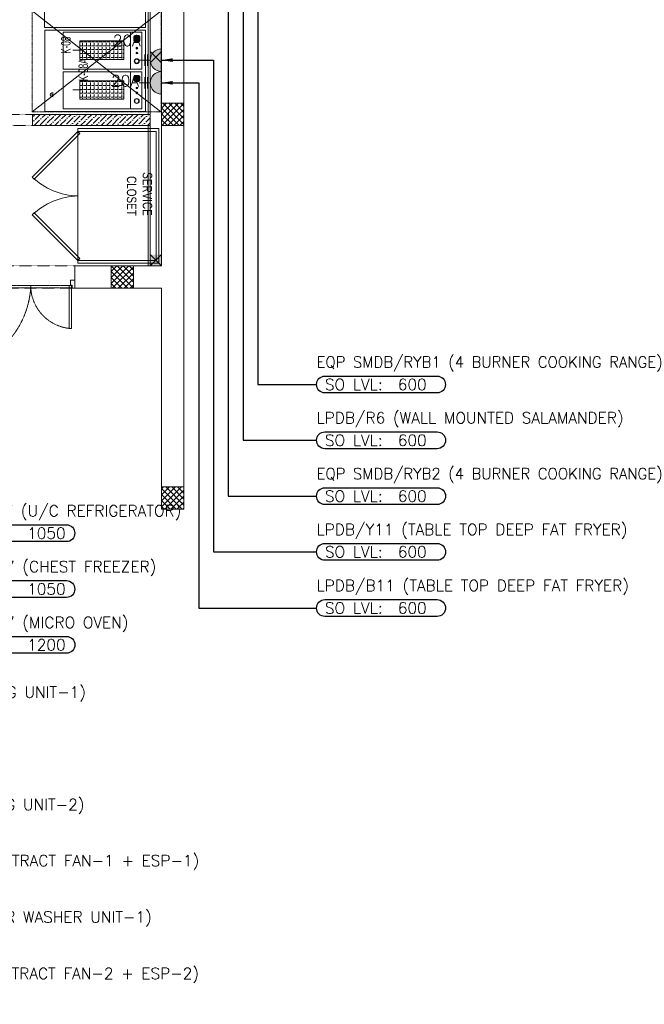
# Model space of a CAD drawing. Header units: millimetres. Extents: x -359 to 21654, y -24856 to 16255.
# Tile 25 of 31: x 16085 to 21654, y -4412 to 4364. Entities that reach past the tile are written whole.
import ezdxf
from ezdxf.enums import TextEntityAlignment as Align

# ---------------------------------------------------------------- set-up
doc = ezdxf.new("R2010")
doc.units = ezdxf.units.MM
doc.header["$MEASUREMENT"] = 0
for name, pattern in [('FP XREF (2)$0$( Hidden )', [0.375, 0.25, -0.125]), ('FP XREF (2)$0$HIDDEN', [0.375, 0.25, -0.125]), ('FP XREF (2)$0$HIDDEN2', [0.1875, 0.125, -0.0625])]:
    doc.linetypes.add(name, pattern=pattern)
doc.layers.get('0').update_dxf_attribs({"color": 1, "lineweight": 5, "true_color": 0xff0000})
doc.layers.add('ELEC-SO-LVL-TAG', color=7, linetype='Continuous')
for name, color, linetype, lineweight, true_color in [('FP XREF (2)$0$a- flr dim 02', 9, 'Continuous', 0, 0x808080), ('FP XREF (2)$0$A-100MM', 9, 'Continuous', 0, 0x808080), ('FP XREF (2)$0$A-120MM PANEL', 9, 'Continuous', 0, 0x808080), ('FP XREF (2)$0$A-clmn', 9, 'Continuous', 0, 0x808080), ('FP XREF (2)$0$A-COLOUMN', 9, 'Continuous', 0, 0x808080), ('FP XREF (2)$0$A-EQUIP', 9, 'Continuous', 0, 0x808080), ('FP XREF (2)$0$A-GA DIM', 9, 'Continuous', 0, 0x808080), ('FP XREF (2)$0$CYAN', 9, 'Continuous', 0, 0x808080), ('FP XREF (2)$0$door', 9, 'Continuous', 0, 0x808080), ('FP XREF (2)$0$EQUIP.', 9, 'Continuous', 0, 0x808080), ('FP XREF (2)$0$Equipment', 9, 'Continuous', 0, 0x808080), ('FP XREF (2)$0$Exhaut Hoods', 9, 'Continuous', 0, 0x808080), ('FP XREF (2)$0$FLR LINE', 9, 'Continuous', 0, 0x808080), ('FP XREF (2)$0$ND_02_WALL', 9, 'Continuous', 0, 0x808080), ('FP XREF (2)$0$ND_26_HATCH', 9, 'Continuous', 0, 0x808080), ('FP XREF (2)$0$New1-furn', 9, 'Continuous', 0, 0x808080), ('FP XREF (2)$0$text equipment', 9, 'Continuous', 0, 0x808080), ('FP XREF (2)$0$WALL', 9, 'Continuous', 0, 0x808080), ('M-MEP-ELPR-SOCKET', 5, 'Continuous', 20, 0x0000ff)]:
    doc.layers.add(name, color=color, linetype=linetype, lineweight=lineweight, true_color=true_color)
doc.layers.add('M-MEP-ELLG-TEXT', color=7, linetype='Continuous', lineweight=20)
doc.layers.add('M-MEP-ELSL-TEXT', color=7, linetype='Continuous', lineweight=20)
doc.styles.add('FP XREF (2)$0$DIMTEXT', font='arial.ttf', dxfattribs={"width": 0.75})
doc.styles.add('FP XREF (2)$0$MtXpl_Arial_Narrow', font='arialn.ttf')
doc.styles.add('Oswald Light', font='txt')
doc.styles.add('ROMANS-100', font='romans.shx')
doc.styles.get("Standard").update_dxf_attribs({"font": 'romans.shx'})
doc.dimstyles.new('MDS-50', dxfattribs={"dimtxt": 100, "dimasz": 100, "dimexe": 50, "dimexo": 50, "dimgap": 25, "dimtad": 1, "dimdec": 0, "dimtxsty": 'Oswald Light', "dimcen": 0, "dimdle": 1.5875, "dimazin": 0, "dimtfac": 1, "dimtdec": 0, "dimtix": 1, "dimtmove": 0, "dimatfit": 0, "dimfxl": 1, "dimfrac": 2, "dimtolj": 1, "dimarcsym": 0})
pattern_1 = [(45, (466752.75, 162145.904), (-26.5165043, 26.5165043), []), (135, (466752.75, 162145.904), (-26.5165043, -26.5165043), [])]

# ---------------------------------------------------------------- blocks, each defined once
blk = doc.blocks.new('FP XREF (2)$0$A$C5cf78eae')
at = {"layer": 'FP XREF (2)$0$Equipment', "linetype": 'Continuous', "lineweight": -2}
h = blk.add_hatch(color=0, dxfattribs=at)
h.dxf.hatch_style = 1
h.paths.add_polyline_path([(-75.6, 693.1, 0.414214), (-84.5, 702), (-120.3, 702, 0.414214), (-129.3, 693.1), (-129.3, 657.3, 0.414214), (-120.3, 648.3), (-84.5, 648.3, 0.414214), (-75.6, 657.3)])
h = blk.add_hatch(color=0, dxfattribs=at)
h.dxf.hatch_style = 1
h.paths.add_polyline_path([(-100.7, 598.1, -1), (-100.7, 582, -1)])
h = blk.add_hatch(color=0, dxfattribs=at)
h.dxf.hatch_style = 1
h.paths.add_polyline_path([(-100.7, 555.3, -1), (-100.7, 539.2, -1)])
h = blk.add_hatch(color=0, dxfattribs=at)
h.dxf.hatch_style = 1
h.paths.add_polyline_path([(-102.3, 451.8, 1), (-102.3, 496.6, 1)])
h.paths.add_polyline_path([(-102.3, 456.3, 1), (-102.3, 492.1, 1)], flags=16)
h = blk.add_hatch(color=0, dxfattribs=at)
h.dxf.hatch_style = 1
h.paths.add_polyline_path([(-75.6, 338.4, 0.414214), (-84.5, 347.4), (-120.3, 347.4, 0.414214), (-129.3, 338.4), (-129.3, 302.6, 0.414214), (-120.3, 293.7), (-84.5, 293.7, 0.414214), (-75.6, 302.6)])
h = blk.add_hatch(color=0, dxfattribs=at)
h.dxf.hatch_style = 1
h.paths.add_polyline_path([(-100.7, 243.4, -1), (-100.7, 227.3, -1)])
h = blk.add_hatch(color=0, dxfattribs=at)
h.dxf.hatch_style = 1
h.paths.add_polyline_path([(-100.7, 200.6, -1), (-100.7, 184.5, -1)])
h = blk.add_hatch(color=0, dxfattribs=at)
h.dxf.hatch_style = 1
h.paths.add_polyline_path([(-102.3, 97.2, 1), (-102.3, 141.9, 1)])
h.paths.add_polyline_path([(-102.3, 101.7, 1), (-102.3, 137.5, 1)], flags=16)
at = {"layer": 'FP XREF (2)$0$A-EQUIP', "color": 0, "lineweight": -2}
for p, q in [((-924.9, 1625.1), (-924.9, 775.2)), ((-25, 775.2), (-25, 1625.1)), ((-924.9, 775.2), (-25, 775.2)), ((-923.2, 25), (-923.2, 750)), ((-923.2, 750), (-23.2, 750)), ((-23.2, 750), (-23.2, 25)), ((-23.2, 25), (-923.2, 25))]:
    blk.add_line(p, q, dxfattribs=at)
at = {"layer": 'FP XREF (2)$0$A-EQUIP', "color": 0, "lineweight": -2, "extrusion": (6.79816e-32, 2.22045e-16, -1)}
blk.add_ellipse((-846.3, 175.3), major_axis=(-27.6, 0), ratio=0.659797, start_param=4.712389, end_param=7.853982, dxfattribs=at)
at = {"layer": 'FP XREF (2)$0$A-EQUIP', "color": 0, "lineweight": -2}
blk.add_open_spline([(-859.3, 174.5), (-856.2, 182.2), (-851.7, 182.9), (-846.9, 183), (-846.6, 183), (-846.3, 183)], degree=3, knots=[4.0819577, 4.0819577, 4.0819577, 4.0819577, 4.673215, 4.673215, 4.712389, 4.712389, 4.712389, 4.712389], dxfattribs=at)
blk.add_open_spline([(-846.3, 167.6), (-851.1, 167.6), (-856, 168.4), (-859.3, 174.5)], degree=3, dxfattribs=at)
at = {"layer": 'FP XREF (2)$0$Equipment', "color": 0, "linetype": 'Continuous', "lineweight": -2}
for p, q in [((-758.1, 404.1), (-758.1, 734.1)), ((-758.1, 734.1), (-58.1, 734.1)), ((-158.1, 734.1), (-158.1, 404.1)), ((-58.1, 734.1), (-58.1, 404.1)), ((-609.3, 489.4), (-609.3, 655.2)), ((-609.3, 655.2), (-216.6, 655.2)), ((-585.6, 647.7), (-609.3, 647.7)), ((-585.6, 647.7), (-585.6, 655.2)), ((-585.6, 612.7), (-585.6, 638.1)), ((-550.7, 647.7), (-576.1, 647.7)), ((-550.7, 647.7), (-550.7, 655.2)), ((-550.7, 612.7), (-550.7, 638.1)), ((-515.8, 647.7), (-541.2, 647.7)), ((-515.8, 647.7), (-515.8, 655.2)), ((-515.8, 612.7), (-515.8, 638.1)), ((-480.9, 647.7), (-506.3, 647.7)), ((-480.9, 647.7), (-480.9, 655.2)), ((-480.9, 612.7), (-480.9, 638.1)), ((-445.9, 647.7), (-471.3, 647.7)), ((-445.9, 647.7), (-445.9, 655.2)), ((-445.9, 612.7), (-445.9, 638.1)), ((-411, 647.7), (-436.4, 647.7)), ((-411, 647.7), (-411, 655.2)), ((-411, 612.7), (-411, 638.1)), ((-376.1, 647.7), (-401.5, 647.7)), ((-376.1, 647.7), (-376.1, 655.2)), ((-376.1, 612.7), (-376.1, 638.1)), ((-341.2, 647.7), (-366.6, 647.7)), ((-341.2, 647.7), (-341.2, 655.2)), ((-341.2, 612.7), (-341.2, 638.1)), ((-306.2, 647.7), (-331.6, 647.7)), ((-306.2, 647.7), (-306.2, 655.2)), ((-306.2, 612.7), (-306.2, 638.1)), ((-271.3, 647.7), (-296.7, 647.7)), ((-271.3, 647.7), (-271.3, 655.2)), ((-271.3, 612.7), (-271.3, 638.1)), ((-236.4, 647.7), (-261.8, 647.7)), ((-236.4, 647.7), (-236.4, 655.2)), ((-236.4, 612.7), (-236.4, 638.1)), ((-216.6, 647.7), (-226.9, 647.7)), ((-216.6, 655.2), (-216.6, 489.4)), ((-129.3, 657.3), (-129.3, 693.1)), ((-120.3, 702), (-84.5, 702)), ((-84.5, 648.3), (-120.3, 648.3)), ((-75.6, 693.1), (-75.6, 657.3)), ((-585.6, 612.7), (-609.3, 612.7)), ((-585.6, 577.8), (-609.3, 577.8)), ((-585.6, 542.9), (-609.3, 542.9)), ((-585.6, 577.8), (-585.6, 603.2)), ((-585.6, 542.9), (-585.6, 568.3)), ((-585.6, 508), (-585.6, 533.4)), ((-550.7, 612.7), (-576.1, 612.7)), ((-550.7, 577.8), (-576.1, 577.8)), ((-550.7, 542.9), (-576.1, 542.9)), ((-550.7, 577.8), (-550.7, 603.2)), ((-550.7, 542.9), (-550.7, 568.3)), ((-550.7, 508), (-550.7, 533.4)), ((-515.8, 612.7), (-541.2, 612.7)), ((-515.8, 577.8), (-541.2, 577.8)), ((-515.8, 542.9), (-541.2, 542.9)), ((-515.8, 577.8), (-515.8, 603.2)), ((-515.8, 542.9), (-515.8, 568.3)), ((-515.8, 508), (-515.8, 533.4)), ((-480.9, 612.7), (-506.3, 612.7)), ((-480.9, 577.8), (-506.3, 577.8)), ((-480.9, 542.9), (-506.3, 542.9)), ((-480.9, 577.8), (-480.9, 603.2)), ((-480.9, 542.9), (-480.9, 568.3)), ((-480.9, 508), (-480.9, 533.4)), ((-445.9, 612.7), (-471.3, 612.7)), ((-445.9, 577.8), (-471.3, 577.8)), ((-445.9, 542.9), (-471.3, 542.9)), ((-445.9, 577.8), (-445.9, 603.2)), ((-445.9, 542.9), (-445.9, 568.3)), ((-445.9, 508), (-445.9, 533.4)), ((-411, 612.7), (-436.4, 612.7)), ((-411, 577.8), (-436.4, 577.8)), ((-411, 542.9), (-436.4, 542.9)), ((-411, 577.8), (-411, 603.2)), ((-411, 542.9), (-411, 568.3)), ((-411, 508), (-411, 533.4)), ((-376.1, 612.7), (-401.5, 612.7)), ((-376.1, 577.8), (-401.5, 577.8)), ((-376.1, 542.9), (-401.5, 542.9)), ((-376.1, 577.8), (-376.1, 603.2)), ((-376.1, 542.9), (-376.1, 568.3)), ((-376.1, 508), (-376.1, 533.4)), ((-341.2, 612.7), (-366.6, 612.7)), ((-341.2, 577.8), (-366.6, 577.8)), ((-341.2, 542.9), (-366.6, 542.9)), ((-341.2, 577.8), (-341.2, 603.2)), ((-341.2, 542.9), (-341.2, 568.3)), ((-341.2, 508), (-341.2, 533.4)), ((-306.2, 612.7), (-331.6, 612.7)), ((-306.2, 577.8), (-331.6, 577.8)), ((-306.2, 542.9), (-331.6, 542.9)), ((-306.2, 577.8), (-306.2, 603.2)), ((-306.2, 542.9), (-306.2, 568.3)), ((-306.2, 508), (-306.2, 533.4)), ((-271.3, 612.7), (-296.7, 612.7)), ((-271.3, 577.8), (-296.7, 577.8)), ((-271.3, 542.9), (-296.7, 542.9)), ((-271.3, 577.8), (-271.3, 603.2)), ((-271.3, 542.9), (-271.3, 568.3)), ((-271.3, 508), (-271.3, 533.4)), ((-236.4, 612.7), (-261.8, 612.7)), ((-236.4, 577.8), (-261.8, 577.8)), ((-236.4, 542.9), (-261.8, 542.9)), ((-236.4, 577.8), (-236.4, 603.2)), ((-236.4, 542.9), (-236.4, 568.3)), ((-236.4, 508), (-236.4, 533.4)), ((-216.6, 612.7), (-226.9, 612.7)), ((-216.6, 577.8), (-226.9, 577.8)), ((-216.6, 542.9), (-226.9, 542.9)), ((-585.6, 508), (-609.3, 508)), ((-216.6, 489.4), (-609.3, 489.4)), ((-585.6, 489.4), (-585.6, 498.4)), ((-550.7, 508), (-576.1, 508)), ((-550.7, 489.4), (-550.7, 498.4)), ((-515.8, 508), (-541.2, 508)), ((-515.8, 489.4), (-515.8, 498.4)), ((-480.9, 508), (-506.3, 508)), ((-480.9, 489.4), (-480.9, 498.4)), ((-445.9, 508), (-471.3, 508)), ((-445.9, 489.4), (-445.9, 498.4)), ((-411, 508), (-436.4, 508)), ((-411, 489.4), (-411, 498.4)), ((-376.1, 508), (-401.5, 508)), ((-376.1, 489.4), (-376.1, 498.4)), ((-341.2, 508), (-366.6, 508)), ((-341.2, 489.4), (-341.2, 498.4)), ((-306.2, 508), (-331.6, 508)), ((-306.2, 489.4), (-306.2, 498.4)), ((-271.3, 508), (-296.7, 508)), ((-271.3, 489.4), (-271.3, 498.4)), ((-236.4, 508), (-261.8, 508)), ((-236.4, 489.4), (-236.4, 498.4)), ((-216.6, 508), (-226.9, 508)), ((-58.1, 404.1), (-758.1, 404.1)), ((-758.1, 49.5), (-758.1, 379.5)), ((-758.1, 379.5), (-58.1, 379.5)), ((-158.1, 379.5), (-158.1, 49.5)), ((-58.1, 379.5), (-58.1, 49.5)), ((-609.3, 134.8), (-609.3, 300.6)), ((-609.3, 300.6), (-216.6, 300.6)), ((-585.6, 293), (-609.3, 293)), ((-585.6, 293), (-585.6, 300.6)), ((-585.6, 258.1), (-585.6, 283.5)), ((-550.7, 293), (-576.1, 293)), ((-550.7, 293), (-550.7, 300.6)), ((-550.7, 258.1), (-550.7, 283.5)), ((-515.8, 293), (-541.2, 293)), ((-515.8, 293), (-515.8, 300.6)), ((-515.8, 258.1), (-515.8, 283.5)), ((-480.9, 293), (-506.3, 293)), ((-480.9, 293), (-480.9, 300.6)), ((-480.9, 258.1), (-480.9, 283.5)), ((-445.9, 293), (-471.3, 293)), ((-445.9, 293), (-445.9, 300.6)), ((-445.9, 258.1), (-445.9, 283.5)), ((-411, 293), (-436.4, 293)), ((-411, 293), (-411, 300.6)), ((-411, 258.1), (-411, 283.5)), ((-376.1, 293), (-401.5, 293)), ((-376.1, 293), (-376.1, 300.6)), ((-376.1, 258.1), (-376.1, 283.5)), ((-341.2, 293), (-366.6, 293)), ((-341.2, 293), (-341.2, 300.6)), ((-341.2, 258.1), (-341.2, 283.5)), ((-306.2, 293), (-331.6, 293)), ((-306.2, 293), (-306.2, 300.6)), ((-306.2, 258.1), (-306.2, 283.5)), ((-271.3, 293), (-296.7, 293)), ((-271.3, 293), (-271.3, 300.6)), ((-271.3, 258.1), (-271.3, 283.5)), ((-236.4, 293), (-261.8, 293)), ((-236.4, 293), (-236.4, 300.6)), ((-236.4, 258.1), (-236.4, 283.5)), ((-216.6, 293), (-226.9, 293)), ((-216.6, 300.6), (-216.6, 134.8)), ((-129.3, 302.6), (-129.3, 338.4)), ((-120.3, 347.4), (-84.5, 347.4)), ((-84.5, 293.7), (-120.3, 293.7)), ((-75.6, 338.4), (-75.6, 302.6)), ((-585.6, 258.1), (-609.3, 258.1)), ((-585.6, 223.2), (-609.3, 223.2)), ((-585.6, 188.2), (-609.3, 188.2)), ((-585.6, 223.2), (-585.6, 248.6)), ((-585.6, 188.2), (-585.6, 213.6)), ((-585.6, 153.3), (-585.6, 178.7)), ((-550.7, 258.1), (-576.1, 258.1)), ((-550.7, 223.2), (-576.1, 223.2)), ((-550.7, 188.2), (-576.1, 188.2)), ((-550.7, 223.2), (-550.7, 248.6)), ((-550.7, 188.2), (-550.7, 213.6)), ((-550.7, 153.3), (-550.7, 178.7)), ((-515.8, 258.1), (-541.2, 258.1)), ((-515.8, 223.2), (-541.2, 223.2)), ((-515.8, 188.2), (-541.2, 188.2)), ((-515.8, 223.2), (-515.8, 248.6)), ((-515.8, 188.2), (-515.8, 213.6)), ((-515.8, 153.3), (-515.8, 178.7)), ((-480.9, 258.1), (-506.3, 258.1)), ((-480.9, 223.2), (-506.3, 223.2)), ((-480.9, 188.2), (-506.3, 188.2)), ((-480.9, 223.2), (-480.9, 248.6)), ((-480.9, 188.2), (-480.9, 213.6)), ((-480.9, 153.3), (-480.9, 178.7)), ((-445.9, 258.1), (-471.3, 258.1)), ((-445.9, 223.2), (-471.3, 223.2)), ((-445.9, 188.2), (-471.3, 188.2)), ((-445.9, 223.2), (-445.9, 248.6)), ((-445.9, 188.2), (-445.9, 213.6)), ((-445.9, 153.3), (-445.9, 178.7)), ((-411, 258.1), (-436.4, 258.1)), ((-411, 223.2), (-436.4, 223.2)), ((-411, 188.2), (-436.4, 188.2)), ((-411, 223.2), (-411, 248.6)), ((-411, 188.2), (-411, 213.6)), ((-411, 153.3), (-411, 178.7)), ((-376.1, 258.1), (-401.5, 258.1)), ((-376.1, 223.2), (-401.5, 223.2)), ((-376.1, 188.2), (-401.5, 188.2)), ((-376.1, 223.2), (-376.1, 248.6)), ((-376.1, 188.2), (-376.1, 213.6)), ((-376.1, 153.3), (-376.1, 178.7)), ((-341.2, 258.1), (-366.6, 258.1)), ((-341.2, 223.2), (-366.6, 223.2)), ((-341.2, 188.2), (-366.6, 188.2)), ((-341.2, 223.2), (-341.2, 248.6)), ((-341.2, 188.2), (-341.2, 213.6)), ((-341.2, 153.3), (-341.2, 178.7)), ((-306.2, 258.1), (-331.6, 258.1)), ((-306.2, 223.2), (-331.6, 223.2)), ((-306.2, 188.2), (-331.6, 188.2)), ((-306.2, 223.2), (-306.2, 248.6)), ((-306.2, 188.2), (-306.2, 213.6)), ((-306.2, 153.3), (-306.2, 178.7)), ((-271.3, 258.1), (-296.7, 258.1)), ((-271.3, 223.2), (-296.7, 223.2)), ((-271.3, 188.2), (-296.7, 188.2)), ((-271.3, 223.2), (-271.3, 248.6)), ((-271.3, 188.2), (-271.3, 213.6)), ((-271.3, 153.3), (-271.3, 178.7)), ((-236.4, 258.1), (-261.8, 258.1)), ((-236.4, 223.2), (-261.8, 223.2)), ((-236.4, 188.2), (-261.8, 188.2)), ((-236.4, 223.2), (-236.4, 248.6)), ((-236.4, 188.2), (-236.4, 213.6)), ((-236.4, 153.3), (-236.4, 178.7)), ((-216.6, 258.1), (-226.9, 258.1)), ((-216.6, 223.2), (-226.9, 223.2)), ((-216.6, 188.2), (-226.9, 188.2)), ((-585.6, 153.3), (-609.3, 153.3)), ((-216.6, 134.8), (-609.3, 134.8)), ((-585.6, 134.8), (-585.6, 143.8)), ((-550.7, 153.3), (-576.1, 153.3)), ((-550.7, 134.8), (-550.7, 143.8)), ((-515.8, 153.3), (-541.2, 153.3)), ((-515.8, 134.8), (-515.8, 143.8)), ((-480.9, 153.3), (-506.3, 153.3)), ((-480.9, 134.8), (-480.9, 143.8)), ((-445.9, 153.3), (-471.3, 153.3)), ((-445.9, 134.8), (-445.9, 143.8)), ((-411, 153.3), (-436.4, 153.3)), ((-411, 134.8), (-411, 143.8)), ((-376.1, 153.3), (-401.5, 153.3)), ((-376.1, 134.8), (-376.1, 143.8)), ((-341.2, 153.3), (-366.6, 153.3)), ((-341.2, 134.8), (-341.2, 143.8)), ((-306.2, 153.3), (-331.6, 153.3)), ((-306.2, 134.8), (-306.2, 143.8)), ((-271.3, 153.3), (-296.7, 153.3)), ((-271.3, 134.8), (-271.3, 143.8)), ((-236.4, 153.3), (-261.8, 153.3)), ((-236.4, 134.8), (-236.4, 143.8)), ((-216.6, 153.3), (-226.9, 153.3)), ((-58.1, 49.5), (-758.1, 49.5))]:
    blk.add_line(p, q, dxfattribs=at)
at = {"layer": 'FP XREF (2)$0$Equipment', "color": 0, "lineweight": -2}
for p, q in [((-594.9, 572.3), (-673, 573.3)), ((-594.9, 217.7), (-673, 218.7))]:
    blk.add_line(p, q, dxfattribs=at)
at = {"layer": 'FP XREF (2)$0$Equipment', "color": 0, "linetype": 'Continuous', "lineweight": -2}
for centre, radius in [((-100.7, 590), 8.06), ((-100.7, 547.2), 8.06), ((-102.3, 474.2), 22.4), ((-102.3, 474.2), 17.9), ((-100.7, 235.4), 8.06), ((-100.7, 192.6), 8.06), ((-102.3, 119.6), 22.4), ((-102.3, 119.6), 17.9)]:
    blk.add_circle(centre, radius, dxfattribs=at)
for centre, start, end in [((-120.3, 693.1), 90, 180), ((-120.3, 657.3), 180, 270), ((-84.5, 693.1), 0, 90), ((-84.5, 657.3), 270, 360), ((-120.3, 338.4), 90, 180), ((-120.3, 302.6), 180, 270), ((-84.5, 338.4), 0, 90), ((-84.5, 302.6), 270, 360)]:
    blk.add_arc(centre, 8.95, start, end, dxfattribs=at)
for centre in [(-102.4, 675.3), (-102.4, 320.6)]:
    blk.add_ellipse(centre, major_axis=(-21.2, 0), ratio=0.192581, dxfattribs=at)
blk = doc.blocks.new('FP XREF (2)$0$A$C65845574')
at = {"color": 0, "lineweight": -2}
for points in [[(0, 754.6), (25, 754.6), (25, 792.1), (40, 792.1), (40, 829.6), (0, 829.6), (0, 754.6)], [(1201.4, 754.6), (1176.4, 754.6), (1176.4, 783.1), (1161.4, 783.1), (1161.4, 829.6), (1201.4, 829.6), (1201.4, 754.6)], [(24.9, 779.5), (24.9, 0), (45.4, 0), (45.4, 779.5), (24.9, 779.5)], [(1151.4, 779.5), (1151.4, 388.4), (1171.9, 388.4), (1171.9, 779.5), (1151.4, 779.5)]]:
    blk.add_lwpolyline(points, dxfattribs=at)
at = {"color": 0, "linetype": 'FP XREF (2)$0$HIDDEN', "lineweight": -2, "ltscale": 3}
for points in [[(24.9, 759), (800, 759), (800, 779.5), (24.9, 779.5)], [(1171.9, 759), (800, 759), (800, 779.5), (1171.9, 779.5)]]:
    blk.add_lwpolyline(points, close=True, dxfattribs=at)
for centre, radius, start, end in [((-15.2, 816.2), 817.2, 272.81186, 355.98149), ((1194.2, 782.1), 394.4, 181.88724, 266.76468)]:
    blk.add_arc(centre, radius, start, end, dxfattribs=at)
blk = doc.blocks.new('FP XREF (2)$0$service cuboard')
at = {"layer": 'FP XREF (2)$0$ND_02_WALL', "color": 0, "lineweight": -2}
blk.add_line((16576.6, 2170), (17350, 2170), dxfattribs=at)
at = {"layer": 'FP XREF (2)$0$New1-furn', "color": 0, "lineweight": -2}
for points in [[(16603.6, 3368), (16197, 2961.4), (16214.6, 2943.8), (16621.2, 3350.4)], [(16603.6, 3368), (17302, 3368), (17302, 2218), (16603.6, 2218), (16603.6, 2193), (17327, 2193), (17327, 3393), (16603.6, 3393)], [(16603.6, 2218), (16197, 2624.6), (16214.6, 2642.2), (16621.2, 2235.6)]]:
    blk.add_lwpolyline(points, close=True, dxfattribs=at)
blk.add_lwpolyline([(16603.6, 3368), (16603.6, 2218)], dxfattribs=at)
for centre, start, end in [((16618.3, 3403.5), 226.38079, 268.61921), ((16618.3, 2182.5), 91.38079, 133.61921)]:
    blk.add_arc(centre, 610.7, start, end, dxfattribs=at)
at = {"layer": 'FP XREF (2)$0$text equipment', "color": 0, "lineweight": -2, "insert": (17039.9, 2616.6), "char_height": 84.437, "width": 500.653, "attachment_point": 9, "rotation": 270, "style": 'FP XREF (2)$0$DIMTEXT'}
blk.add_mtext('SERVICE CLOSET', dxfattribs=at)
blk = doc.blocks.new('FP XREF (2)$0$A$C4c94997f')
at = {"lineweight": -2}
h = blk.add_hatch(color=256, dxfattribs=at)
h.dxf.hatch_style = 1
h.paths.add_polyline_path([(-2880, 0), (-2780, 0), (-2780, -100), (-2880, -100)])
h.paths.add_polyline_path([(-100, 0), (0, 0), (0, -100), (-100, -100)])
h.paths.add_polyline_path([(-2880, -1812), (-2780, -1812), (-2780, -1912), (-2880, -1912)])
h.paths.add_polyline_path([(-2880, -3630), (-2780, -3630), (-2780, -3730), (-2880, -3730)])
h.paths.add_polyline_path([(-2880, -5440), (-2780, -5440), (-2780, -5540), (-2880, -5540)])
h.paths.add_polyline_path([(-2148, -7250), (-2048, -7250), (-2048, -7350), (-2148, -7350)])
h.paths.add_polyline_path([(-100, -7250), (0, -7250), (0, -7350), (-100, -7350)])
h.paths.add_polyline_path([(-100, -5440), (0, -5440), (0, -5540), (-100, -5540)])
h.paths.add_polyline_path([(-100, -3630), (0, -3630), (0, -3730), (-100, -3730)])
h.paths.add_polyline_path([(-100, -1812), (0, -1812), (0, -1912), (-100, -1912)])
at = {"layer": 'FP XREF (2)$0$A-COLOUMN', "color": 0, "lineweight": -2}
for p, q in [((-2780, 0), (-2880, -100)), ((-2880, 0), (-2780, -100)), ((0, 0), (-100, -100)), ((-100, 0), (0, -100)), ((-2780, -1812), (-2880, -1912)), ((-2880, -1812), (-2780, -1912)), ((0, -1812), (-100, -1912)), ((-100, -1812), (0, -1912)), ((-2780, -3630), (-2880, -3730)), ((-2880, -3630), (-2780, -3730)), ((0, -3630), (-100, -3730)), ((-100, -3630), (0, -3730)), ((-2780, -5440), (-2880, -5540)), ((-2880, -5440), (-2780, -5540)), ((0, -5440), (-100, -5540)), ((-100, -5440), (0, -5540)), ((-2048, -7250), (-2148, -7350)), ((-2148, -7250), (-2048, -7350)), ((0, -7250), (-100, -7350)), ((-100, -7250), (0, -7350))]:
    blk.add_line(p, q, dxfattribs=at)
blk = doc.blocks.new('FP XREF (2)$0$A$Ce85b5983')
at = {"layer": 'FP XREF (2)$0$Exhaut Hoods', "linetype": 'FP XREF (2)$0$( Hidden )', "ltscale": 10}
blk.add_lwpolyline([(-1501.8, -9385), (-351.8, -9385), (-351.8, -10285), (-1501.8, -10285)], close=True, dxfattribs=at)
at = {"layer": 'FP XREF (2)$0$Exhaut Hoods'}
for points in [[(-350, -9385), (-1501.8, -10285)], [(-1501.8, -9385), (-353.8, -10285)]]:
    blk.add_lwpolyline(points, dxfattribs=at)
blk = doc.blocks.new('FP XREF (2)$0$A$Ca29a5755')
at = {"layer": 'FP XREF (2)$0$EQUIP.', "style": 'FP XREF (2)$0$MtXpl_Arial_Narrow', "width": 0.75}
for s, p in [('K-08', (16538.9, 4060.1, 0)), ('K-08A', (16694.1, 3817.4, 0))]:
    blk.add_text(s, height=84.44, rotation=90, dxfattribs=at).set_placement(p)
blk = doc.blocks.new('FP XREF (2)')
at = {"layer": 'FP XREF (2)$0$A-100MM', "transparency": 33554687}
h = blk.add_hatch(dxfattribs=at)
h.set_pattern_fill('ANSI36', color=256, scale=260)
h.set_pattern_definition([(45, (466752.75, 162145.904), (17.2357278, 63.1976686), [81.25, -16.25, 0, -16.25])])
h.paths.add_polyline_path([(17250, 3420), (17250, 3520), (16200, 3520), (16200, 3420)])
at = {"layer": 'FP XREF (2)$0$ND_26_HATCH'}
h = blk.add_hatch(dxfattribs=at)
h.set_pattern_fill('ANSI37', color=256, scale=300)
h.set_pattern_definition(pattern_1)
h.paths.add_polyline_path([(17350, 3420), (17550, 3420), (17550, 3620), (17350, 3620)])
h = blk.add_hatch(dxfattribs=at)
h.set_pattern_fill('ANSI37', color=256, scale=300)
h.set_pattern_definition(pattern_1)
h.paths.add_polyline_path([(16900, 1970), (17100, 1970), (17100, 2170), (16900, 2170)])
h = blk.add_hatch(dxfattribs=at)
h.set_pattern_fill('ANSI37', color=256, scale=300)
h.set_pattern_definition(pattern_1)
h.paths.add_polyline_path([(17350, 0), (17550, 0), (17550, 200), (17350, 200)])
at = {"layer": 'FP XREF (2)$0$a- flr dim 02'}
for p, q in [((17250, 3520), (16200, 3520)), ((16200, 3520), (16200, 3420)), ((16200, 3420), (17250, 3420))]:
    blk.add_line(p, q, dxfattribs=at)
at = {"layer": 'FP XREF (2)$0$A-120MM PANEL'}
for p, q in [((17230, 9520), (17230, 3520)), ((17250, 9520), (17250, 2170)), ((17230, 3420), (17230, 2170))]:
    blk.add_line(p, q, dxfattribs=at)
at = {"layer": 'FP XREF (2)$0$A-clmn'}
for p, q in [((17350, 13480), (17350, 2170)), ((17550, 13480), (17550, 0)), ((16390.9, 3520), (17250, 3520)), ((16390.9, 3420), (17250, 3420)), ((16576.6, 2170), (16576.6, 1970)), ((16576.6, 2170), (17350, 2170)), ((16576.6, 1970), (17350, 1970)), ((17350, 1970), (17350, 0)), ((17350, 0), (17550, 0))]:
    blk.add_line(p, q, dxfattribs=at)
for points in [[(17350, 3420), (17550, 3420), (17550, 3620), (17350, 3620)], [(16900, 1970), (17100, 1970), (17100, 2170), (16900, 2170)], [(17350, 0), (17550, 0), (17550, 200), (17350, 200)]]:
    blk.add_lwpolyline(points, close=True, dxfattribs=at)
at = {"layer": 'FP XREF (2)$0$FLR LINE', "linetype": 'FP XREF (2)$0$HIDDEN2', "ltscale": 8}
for points in [[(16200, 3520), (15300, 3520)], [(15300, 3420), (16200, 3420)], [(15400, 2170), (16576.6, 2170)], [(16576.6, 1970), (15400, 1970)]]:
    blk.add_lwpolyline(points, dxfattribs=at)
for name, p in [('FP XREF (2)$0$A$Ce85b5983', (17698, 13828)), ('FP XREF (2)$0$A$Ca29a5755', (0, 0))]:
    blk.add_blockref(name, p)
at = {"layer": 'FP XREF (2)$0$A-GA DIM'}
blk.add_blockref('FP XREF (2)$0$A$C4c94997f', (17350, 9520), dxfattribs=at)
at = {"layer": 'FP XREF (2)$0$CYAN'}
blk.add_blockref('FP XREF (2)$0$A$C5cf78eae', (17231.1, 3520), dxfattribs=at)
at = {"layer": 'FP XREF (2)$0$door', "xscale": 0.9793691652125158, "yscale": 0.9793691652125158, "zscale": 0.9793691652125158}
blk.add_blockref('FP XREF (2)$0$A$C65845574', (15400, 1230.9), dxfattribs=at)
at = {"layer": 'FP XREF (2)$0$WALL'}
blk.add_blockref('FP XREF (2)$0$service cuboard', (0, 0), dxfattribs=at)
blk = doc.blocks.new('ELEC-SO-LVL-EQP-TAG')
at = {"layer": 'ELEC-SO-LVL-TAG'}
blk.add_lwpolyline([(75, 72.5), (1075, 72.5, -0.414214), (1150, -2.5), (1150, -2.5, -0.414214), (1075, -77.5), (75, -77.5, -0.414214), (0, -2.5), (0, -2.5, -0.414214)], format="xyb", close=True, dxfattribs=at)
at = {"layer": 'ELEC-SO-LVL-TAG', "insert": (75, -2.5), "char_height": 100, "attachment_point": 4}
blk.add_mtext_dynamic_manual_height_columns('{\\Fromans|c0;SO LVL:}', width=1015.069, gutter_width=1, heights=[0], dxfattribs=at)
at = {"layer": 'ELEC-SO-LVL-TAG', "style": 'ROMANS-100'}
for tag, p in [('SO-EQP', (0, 197.5)), ('SO-LVL', (725, -2.5))]:
    blk.add_attdef(tag, text='', height=100, dxfattribs=at).set_placement(p, align=Align.MIDDLE_LEFT)
blk = doc.blocks.new('IS-3PIN')
h = blk.add_hatch(color=0)
h.dxf.hatch_style = 1
h.paths.add_polyline_path([(100, 0, 1), (-100, 0)])
at = {"color": 0}
for p, q in [((-50, 175), (50, 175)), ((-50, 150), (50, 150)), ((-50, 125), (50, 125))]:
    blk.add_line(p, q, dxfattribs=at)
blk.add_lwpolyline([(0, 100), (0, 200)], dxfattribs=at)
blk.add_lwpolyline([(-100, 0), (100, 0, 1), (-100, 0)], format="xyb", dxfattribs=at)
blk.add_attdef('XXA', text='', height=100, dxfattribs=at).set_placement((-275, 100), align=Align.MIDDLE_CENTER)

msp = doc.modelspace()

# ---------------------------------------------------------------- block references
msp.add_blockref('FP XREF (2)', (0, 0))
at = {"layer": 'M-MEP-ELLG-TEXT'}
for p, values in [((18731.6, 1115.2, -0.3), {'SO-EQP': 'EQP SMDB/RYB1 (4 BURNER COOKING RANGE)', 'SO-LVL': '600'}), ((18731.7, 617.8, -0.3), {'SO-EQP': 'LPDB/R6 (WALL MOUNTED SALAMANDER)', 'SO-LVL': '600'}), ((18731.7, 120.3, -0.3), {'SO-EQP': 'EQP SMDB/RYB2 (4 BURNER COOKING RANGE)', 'SO-LVL': '600'}), ((18731.8, -377.1, -0.3), {'SO-EQP': 'LPDB/Y11 (TABLE TOP DEEP FAT FRYER)', 'SO-LVL': '600'}), ((18731.8, -877.1, -0.3), {'SO-EQP': 'LPDB/B11 (TABLE TOP DEEP FAT FRYER)', 'SO-LVL': '600'}), ((15426.9, -1205.5), {'SO-EQP': 'LPDB/B7 (MICRO OVEN)', 'SO-LVL': '1200'}), ((14289, -1826.5), {'SO-EQP': 'SMDB/R11_(AIR HANDLING UNIT-1)', 'SO-LVL': '1500'}), ((14289, -2829.4), {'SO-EQP': 'SMDB/Y11_(AIR HANDLING UNIT-2)', 'SO-LVL': '1500'}), ((14292.3, -3329), {'SO-EQP': 'SMDB/RYB9_(KITCHEN EXTRACT FAN-1 + ESP-1)', 'SO-LVL': '1500'}), ((14288.9, -3831.6), {'SO-EQP': 'SMDB/RYB5_(KITCHEN AIR WASHER UNIT-1)', 'SO-LVL': '1500'}), ((14290.1, -4334.3), {'SO-EQP': 'SMDB/RYB9_(KITCHEN EXTRACT FAN-2 + ESP-2)', 'SO-LVL': '1500'})]:
    msp.add_blockref('ELEC-SO-LVL-EQP-TAG', p, dxfattribs=at).add_auto_attribs(values)

# ---------------------------------------------------------------- next in the draw order: block references
for p, values in [((15426.8, -210.6), {'SO-EQP': 'LPDB/Y7 (U/C REFRIGERATOR)', 'SO-LVL': '1050'}), ((15426.8, -708.1), {'SO-EQP': 'LPDB/R7 (CHEST FREEZER)', 'SO-LVL': '1050'})]:
    msp.add_blockref('ELEC-SO-LVL-EQP-TAG', p, dxfattribs=at).add_auto_attribs(values)
at = {"layer": 'M-MEP-ELPR-SOCKET', "color": 200, "true_color": 0xbf00ff}
ref = msp.add_blockref('IS-3PIN', (17350, 4003.8), dxfattribs=dict(at, rotation=90))
ref.add_attrib('XXA', '20A', dxfattribs={"layer": '0', "color": 0, "height": 100}).set_placement((17040, 4179.1), align=Align.MIDDLE_CENTER)
ref = msp.add_blockref('IS-3PIN', (17350, 3801.6), dxfattribs=dict(at, rotation=90))
ref.add_attrib('XXA', '20A', dxfattribs={"layer": '0', "color": 0, "height": 100}).set_placement((17024.3, 3819.6), align=Align.MIDDLE_CENTER)

# ---------------------------------------------------------------- next in the draw order: leaders
at = {"layer": 'M-MEP-ELSL-TEXT'}
for points in [[(17350, 7089.2), (18208.4, 7089.2), (18208.4, 1112.7), (18731.6, 1112.7)], [(17350, 5808.8), (18076.7, 5808.8), (18076.7, 615.2), (18731.6, 615.2)], [(17350, 4916), (17945, 4916), (17945, 117.8), (18731.7, 117.8)], [(17350, 4003.8), (17813.4, 4003.8), (17813.4, -379.7), (18731.7, -379.7)], [(17350, 3801.6), (17681.7, 3801.6), (17681.7, -879.7), (18731.7, -879.7)]]:
    msp.add_leader(points, dimstyle='MDS-50', override={"dimgap": 25, "dimtad": 0}, dxfattribs=at)

doc.saveas('drawing.dxf')
